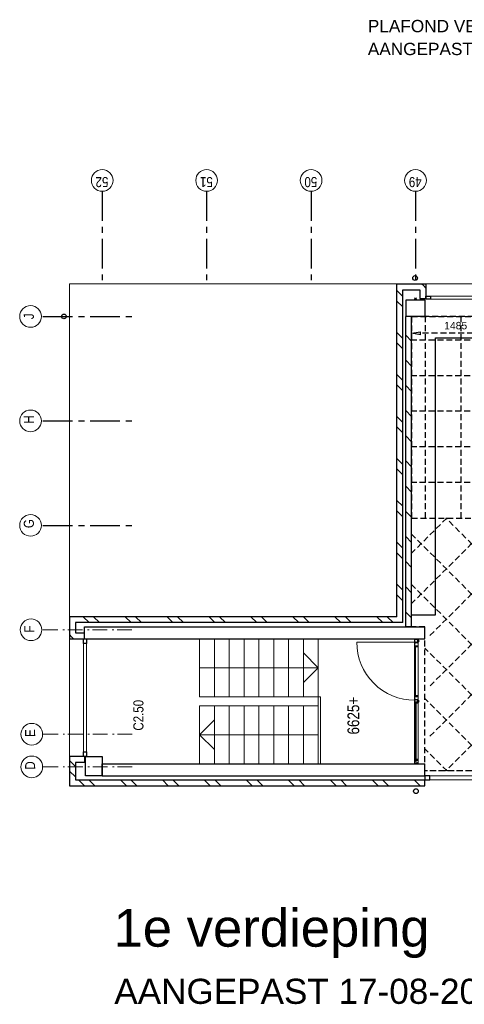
# Model space of a CAD drawing. Header units: millimetres. Extents: x -88840 to 85996, y -16279 to 104709.
# Tile 10 of 184: x -48840 to -41347, y -2766 to 13826. Entities that reach past the tile are written whole.
import ezdxf

# ---------------------------------------------------------------- set-up
doc = ezdxf.new("R2010")
doc.units = ezdxf.units.MM
doc.header["$LTSCALE"] = 400
doc.header["$PDMODE"] = 3
doc.header["$PDSIZE"] = 15
for name, pattern in [('CENTER', [2, 1.25, -0.25, 0.25, -0.25]), ('HIDDEN', [0.375, 0.25, -0.125]), ('STYLE_06', [1.041641, 0.625, -0.208282, 0.069427, -0.138931])]:
    doc.linetypes.add(name, pattern=pattern)
for name, color, linetype in [('-ve', 2, 'HIDDEN'), ('inlay', 6, 'Continuous'), ('plafond', 255, 'HIDDEN'), ('plat', 5, 'Continuous'), ('stramien', 1, 'CENTER')]:
    doc.layers.add(name, color=color, linetype=linetype)
for name, color, linetype, lineweight in [('Buitenkozijnen', 140, 'Continuous', 15), ('mat-baksteen', 5, 'Continuous', 25), ('mat-beton (ihwg)', 5, 'Continuous', 25), ('mat-glas-vert', 140, 'Continuous', 15), ('mat-kalkzandsteen', 5, 'Continuous', 25), ('MAT-kit', 140, 'Continuous', 5), ('mat-kunststof', 43, 'Continuous', 9), ('mat-staal', 5, 'Continuous', 25), ('None', 7, 'Continuous', 9), ('Ruimtenummers', 5, 'Continuous', 25), ('Tekst', 140, 'Continuous', 15)]:
    doc.layers.add(name, color=color, linetype=linetype, lineweight=lineweight)
doc.styles.add('Arial', font='arial.ttf', dxfattribs={"height": 176.388889})
doc.styles.add('Arial Narrow', font='ARIALN.TTF', dxfattribs={"height": 222.25})
doc.styles.get("Standard").update_dxf_attribs({"font": 'arial.ttf'})
doc.dimstyles.new('CAL-N1-050-25', dxfattribs={"dimscale": 50, "dimtxt": 2.5, "dimasz": 3, "dimexe": 1.5, "dimexo": 0, "dimgap": 0.3, "dimtad": 0, "dimdec": 4, "dimrnd": 1, "dimdsep": 46, "dimtxsty": 'Standard', "dimblk": 'CLOSED', "dimcen": 0, "dimdle": 1.25, "dimclrt": 249, "dimadec": 0, "dimazin": 0, "dimtfac": 0.9, "dimtdec": 4, "dimtix": 1, "dimtmove": 0, "dimatfit": 3, "dimldrblk": 'CLOSED', "dimfxl": 1, "dimtvp": 1, "dimtolj": 1, "dimtzin": 0, "dimarcsym": 0})

# ---------------------------------------------------------------- blocks, each defined once
blk = doc.blocks.new('plafond03')
at = {"layer": 'plafond'}
for p, q in [((5450, -5690), (5450, -2292)), ((6050, -5690), (6050, -2292)), ((24050, -2690), (5215, -2690)), ((24050, -3290), (5215, -3290)), ((24050, -3890), (5215, -3890)), ((24050, -4490), (5215, -4490)), ((24050, -5090), (5215, -5090)), ((6656, -5690), (5215, -7131)), ((5807, -5690), (5215, -6282)), ((9201, -5690), (5510, -9381)), ((8353, -5690), (5510, -8533)), ((7504, -5690), (5510, -7684)), ((10050, -5690), (5788, -9952)), ((10054, -9952), (5792, -5690)), ((9205, -9952), (5215, -5962)), ((8356, -9952), (5215, -6811)), ((7508, -9952), (5440, -7884)), ((6659, -9952), (5440, -8733)), ((5811, -9952), (5440, -9581))]:
    blk.add_line(p, q, dxfattribs=at)
for points in [[(7270, -9952), (5440, -9952), (5440, -7522), (5215, -7522), (5215, -2292), (31910, -2292), (31910, -9707), (31730, -9707), (31730, -9952), (5440, -9952)], [(27670, -5690), (31910, -5690), (31910, -2292), (5215, -2292), (5215, -5690), (22390, -5690)]]:
    blk.add_lwpolyline(points, dxfattribs=at)
blk = doc.blocks.new('*X15')
at = {"layer": 'None', "lineweight": 5}
blk.add_line((-9789, 34850), (-10769, 34850), dxfattribs=at)
blk = doc.blocks.new('*U16')
at = {"layer": 'mat-kunststof', "lineweight": 9}
blk.add_lwpolyline([(-10809, 34830), (-10799, 34830), (-10799, 34860), (-10809, 34860)], close=True, dxfattribs=at)
at = {"layer": 'None', "lineweight": 9}
blk.add_lwpolyline([(-10809, 34830), (-10799, 34860), (-10809, 34860), (-10799, 34830)], dxfattribs=at)
blk = doc.blocks.new('*U17')
at = {"layer": 'MAT-kit', "color": 9, "linetype": 'Continuous', "lineweight": 5}
for points in [[(-10809, 34873), (-10804, 34871), (-10799, 34873), (-10799, 34867), (-10799, 34860), (-10804, 34860), (-10809, 34860), (-10809, 34867), (-10809, 34873)], [(-10809, 34818), (-10804, 34820), (-10799, 34818), (-10799, 34824), (-10799, 34830), (-10804, 34830), (-10809, 34830), (-10809, 34824), (-10809, 34818)]]:
    blk.add_open_spline(points, degree=2, knots=[0, 0, 0, 0.229184, 0.229184, 0.5027, 0.5027, 0.726485, 0.726485, 1, 1, 1], dxfattribs=at)
at = {"layer": 'None', "color": 7}
blk.add_blockref('*U16', (0, 0), dxfattribs=at)
blk = doc.blocks.new('jan404.129')
at = {"layer": 'None', "lineweight": 15, "flags": 128}
for points in [[(-10, 14.85), (-10, -24.79), (10, -24.79), (10, 14.85)], [(8.5, 13.35), (8.5, -23.29), (-8.5, -23.29), (-8.5, 13.35)]]:
    blk.add_lwpolyline(points, close=True, dxfattribs=at)
blk = doc.blocks.new('*U19')
at = {"layer": 'None', "color": 7, "linetype": 'Continuous', "lineweight": 15}
for p, q in [((-10798.9, 34873.5), (-10798.9, 34816.5)), ((-10731, 34875), (-10797.4, 34875)), ((-10797.4, 34873.5), (-10797.4, 34816.5)), ((-10749.5, 34873.5), (-10797.4, 34873.5)), ((-10751, 34816.5), (-10751, 34872)), ((-10731, 34873.5), (-10749.5, 34873.5)), ((-10749.5, 34816.5), (-10749.5, 34872)), ((-10749.5, 34872), (-10731, 34872)), ((-10797.4, 34816.5), (-10751, 34816.5)), ((-10797.4, 34815), (-10751, 34815))]:
    blk.add_line(p, q, dxfattribs=at)
for centre, start, end in [((-10797.4, 34873.5), 90, 180), ((-10749.5, 34872), 90, 180), ((-10731, 34873.5), 0, 90), ((-10731, 34873.5), 270, 0), ((-10797.4, 34816.5), 180, 270), ((-10751, 34816.5), 270, 0)]:
    blk.add_arc(centre, 1.5, start, end, dxfattribs=at)
at = {"layer": 'None', "linetype": 'Continuous', "lineweight": 5}
blk.add_point((-10798.9, 34840), dxfattribs=at)
at = {"layer": 'mat-staal', "color": 7, "xscale": -1, "rotation": 180}
blk.add_blockref('jan404.129', (-10738.9, 34829.9), dxfattribs=at)
blk = doc.blocks.new('*U20')
at = {"layer": 'None', "color": 7, "linetype": 'Continuous', "lineweight": 15}
for p, q in [((-8759, 34867), (-8758, 34868)), ((-8759, 34866), (-8759, 34867)), ((-8759, 34866), (-8759, 34834)), ((-8758, 34868), (-8757, 34868)), ((-8749, 34868), (-8757, 34868)), ((-8749, 34866), (-8757, 34866)), ((-8757, 34866), (-8757, 34834)), ((-8749, 34874), (-8748, 34875)), ((-8749, 34873), (-8749, 34874)), ((-8749, 34873), (-8749, 34868)), ((-8748, 34867), (-8749, 34866)), ((-8748, 34875), (-8747, 34875)), ((-8747, 34868), (-8748, 34867)), ((-8748, 34867), (-8748, 34867)), ((-8739, 34875), (-8747, 34875)), ((-8747, 34873), (-8747, 34868)), ((-8739, 34873), (-8747, 34873)), ((-8710, 34875), (-8739, 34875)), ((-8710, 34873), (-8739, 34873)), ((-8710, 34875), (-8709, 34874)), ((-8710, 34875), (-8710, 34875)), ((-8710, 34834), (-8710, 34873)), ((-8709, 34874), (-8709, 34873)), ((-8709, 34834), (-8709, 34873)), ((-8772, 34817), (-8771, 34818)), ((-8772, 34816), (-8772, 34817)), ((-8772, 34816), (-8771, 34815)), ((-8772, 34816), (-8772, 34816)), ((-8771, 34818), (-8770, 34818)), ((-8771, 34815), (-8770, 34815)), ((-8751, 34818), (-8770, 34818)), ((-8770, 34816), (-8751, 34816)), ((-8770, 34815), (-8739, 34815)), ((-8759, 34834), (-8759, 34823)), ((-8759, 34823), (-8758, 34822)), ((-8759, 34823), (-8759, 34823)), ((-8758, 34822), (-8757, 34822)), ((-8757, 34834), (-8757, 34823)), ((-8757, 34823), (-8751, 34823)), ((-8757, 34822), (-8751, 34822)), ((-8750, 34823), (-8751, 34823)), ((-8751, 34822), (-8750, 34822)), ((-8750, 34818), (-8751, 34818)), ((-8750, 34817), (-8751, 34816)), ((-8751, 34816), (-8739, 34816)), ((-8749, 34823), (-8750, 34823)), ((-8750, 34822), (-8750, 34821)), ((-8750, 34822), (-8750, 34822)), ((-8750, 34821), (-8749, 34821)), ((-8750, 34819), (-8750, 34818)), ((-8749, 34819), (-8750, 34819)), ((-8750, 34818), (-8750, 34818)), ((-8749, 34817), (-8750, 34817)), ((-8748, 34822), (-8749, 34823)), ((-8749, 34821), (-8749, 34820)), ((-8749, 34820), (-8749, 34819)), ((-8749, 34820), (-8749, 34820)), ((-8749, 34819), (-8749, 34819)), ((-8748, 34818), (-8749, 34817)), ((-8748, 34822), (-8748, 34822)), ((-8748, 34821), (-8748, 34822)), ((-8747, 34820), (-8748, 34821)), ((-8747, 34820), (-8748, 34819)), ((-8748, 34819), (-8748, 34818)), ((-8748, 34818), (-8748, 34818)), ((-8739, 34816), (-8710, 34816)), ((-8739, 34815), (-8710, 34815)), ((-8710, 34816), (-8710, 34834)), ((-8709, 34816), (-8710, 34815)), ((-8710, 34815), (-8710, 34815)), ((-8709, 34816), (-8709, 34834)), ((-8709, 34816), (-8709, 34816))]:
    blk.add_line(p, q, dxfattribs=at)
blk = doc.blocks.new('*U21')
at = {"layer": 'None', "linetype": 'Continuous', "lineweight": 5}
blk.add_point((-8737, 34815), dxfattribs=at)
at = {"layer": 'None', "color": 7}
blk.add_blockref('*U20', (0, 0), dxfattribs=at)
blk = doc.blocks.new('*U22')
at = {"layer": 'None', "color": 7, "linetype": 'Continuous', "lineweight": 15}
for p, q in [((-8839, 34874), (-8838, 34875)), ((-8755, 34875), (-8839, 34875)), ((-8839, 34873), (-8839, 34874)), ((-8839, 34873), (-8839, 34873)), ((-8838, 34872), (-8839, 34873)), ((-8775, 34873), (-8839, 34873)), ((-8838, 34875), (-8837, 34875)), ((-8837, 34872), (-8838, 34872)), ((-8819, 34875), (-8837, 34875)), ((-8819, 34873), (-8837, 34873)), ((-8837, 34872), (-8819, 34872)), ((-8819, 34873), (-8818, 34873)), ((-8819, 34872), (-8819, 34854)), ((-8819, 34854), (-8819, 34816)), ((-8818, 34873), (-8817, 34872)), ((-8818, 34873), (-8818, 34873)), ((-8817, 34872), (-8817, 34854)), ((-8817, 34854), (-8817, 34816)), ((-8778, 34872), (-8777, 34872)), ((-8778, 34871), (-8778, 34872)), ((-8778, 34870), (-8778, 34871)), ((-8778, 34870), (-8778, 34869)), ((-8778, 34869), (-8778, 34868)), ((-8778, 34868), (-8777, 34868)), ((-8777, 34873), (-8776, 34873)), ((-8777, 34872), (-8777, 34873)), ((-8777, 34871), (-8776, 34871)), ((-8777, 34870), (-8777, 34871)), ((-8777, 34870), (-8777, 34870)), ((-8777, 34869), (-8777, 34870)), ((-8777, 34869), (-8777, 34869)), ((-8776, 34869), (-8777, 34869)), ((-8777, 34868), (-8777, 34867)), ((-8777, 34867), (-8776, 34867)), ((-8776, 34873), (-8775, 34873)), ((-8776, 34872), (-8775, 34872)), ((-8776, 34871), (-8776, 34872)), ((-8776, 34868), (-8776, 34869)), ((-8775, 34868), (-8776, 34868)), ((-8776, 34867), (-8775, 34866)), ((-8775, 34873), (-8755, 34873)), ((-8775, 34872), (-8775, 34872)), ((-8775, 34872), (-8755, 34872)), ((-8775, 34868), (-8775, 34868)), ((-8768, 34868), (-8775, 34868)), ((-8768, 34866), (-8775, 34866)), ((-8768, 34868), (-8767, 34867)), ((-8768, 34868), (-8768, 34868)), ((-8768, 34854), (-8768, 34866)), ((-8768, 34823), (-8768, 34854)), ((-8767, 34867), (-8767, 34866)), ((-8767, 34854), (-8767, 34866)), ((-8767, 34823), (-8767, 34854)), ((-8755, 34875), (-8755, 34875)), ((-8754, 34874), (-8755, 34875)), ((-8754, 34873), (-8755, 34872)), ((-8755, 34872), (-8755, 34872)), ((-8754, 34873), (-8754, 34874)), ((-8754, 34873), (-8754, 34873)), ((-8837, 34815), (-8778, 34815)), ((-8819, 34816), (-8818, 34815)), ((-8819, 34816), (-8819, 34816)), ((-8818, 34815), (-8817, 34815)), ((-8817, 34816), (-8778, 34816)), ((-8778, 34823), (-8777, 34823)), ((-8778, 34823), (-8778, 34823)), ((-8778, 34822), (-8778, 34823)), ((-8778, 34816), (-8778, 34822)), ((-8777, 34816), (-8778, 34815)), ((-8778, 34815), (-8778, 34815)), ((-8777, 34823), (-8768, 34823)), ((-8777, 34822), (-8768, 34822)), ((-8777, 34816), (-8777, 34822)), ((-8777, 34816), (-8777, 34816)), ((-8767, 34823), (-8768, 34822)), ((-8768, 34822), (-8768, 34822)), ((-8767, 34823), (-8767, 34823))]:
    blk.add_line(p, q, dxfattribs=at)
at = {"layer": 'mat-staal', "color": 7, "xscale": -1, "rotation": 180}
blk.add_blockref('jan404.129', (-8829, 34830), dxfattribs=at)
blk = doc.blocks.new('*U23')
at = {"layer": 'None'}
blk.add_blockref('*U22', (0, 0), dxfattribs=at)
blk = doc.blocks.new('*U24')
at = {"layer": 'mat-kunststof', "lineweight": 9}
blk.add_lwpolyline([(-8699, 34830), (-8709, 34830), (-8709, 34860), (-8699, 34860)], close=True, dxfattribs=at)
at = {"layer": 'None', "lineweight": 9}
blk.add_lwpolyline([(-8699, 34830), (-8709, 34860), (-8699, 34860), (-8709, 34830)], dxfattribs=at)
blk = doc.blocks.new('*U25')
at = {"layer": 'MAT-kit', "color": 9, "linetype": 'Continuous', "lineweight": 5}
for points in [[(-8699, 34873), (-8704, 34871), (-8709, 34873), (-8709, 34867), (-8709, 34860), (-8704, 34860), (-8699, 34860), (-8699, 34867), (-8699, 34873)], [(-8699, 34818), (-8704, 34820), (-8709, 34818), (-8709, 34824), (-8709, 34830), (-8704, 34830), (-8699, 34830), (-8699, 34824), (-8699, 34818)]]:
    blk.add_open_spline(points, degree=2, knots=[0, 0, 0, 0.229184, 0.229184, 0.5027, 0.5027, 0.726485, 0.726485, 1, 1, 1], dxfattribs=at)
at = {"layer": 'None', "color": 7}
blk.add_blockref('*U24', (0, 0), dxfattribs=at)
blk = doc.blocks.new('*U26')
at = {"layer": 'None', "color": 7, "linetype": 'Continuous', "lineweight": 15}
for p, q in [((-9784, 34874), (-9783, 34875)), ((-9784, 34873), (-9784, 34874)), ((-9784, 34873), (-9783, 34872)), ((-9784, 34873), (-9784, 34873)), ((-9784, 34873), (-9754, 34873)), ((-9783, 34875), (-9782, 34875)), ((-9783, 34872), (-9782, 34872)), ((-9782, 34875), (-9754, 34875)), ((-9782, 34873), (-9764, 34873)), ((-9764, 34872), (-9782, 34872)), ((-9763, 34873), (-9764, 34873)), ((-9764, 34834), (-9764, 34872)), ((-9763, 34873), (-9763, 34873)), ((-9762, 34872), (-9763, 34873)), ((-9762, 34834), (-9762, 34872)), ((-9754, 34875), (-9740, 34875)), ((-9754, 34873), (-9740, 34873)), ((-9739, 34875), (-9740, 34875)), ((-9740, 34873), (-9740, 34868)), ((-9740, 34868), (-9740, 34867)), ((-9740, 34867), (-9739, 34867)), ((-9739, 34874), (-9739, 34875)), ((-9738, 34873), (-9739, 34874)), ((-9739, 34867), (-9738, 34866)), ((-9738, 34873), (-9738, 34868)), ((-9738, 34868), (-9730, 34868)), ((-9738, 34866), (-9730, 34866)), ((-9735, 34875), (-9734, 34875)), ((-9735, 34874), (-9735, 34875)), ((-9735, 34873), (-9735, 34874)), ((-9735, 34873), (-9735, 34872)), ((-9735, 34873), (-9735, 34873)), ((-9735, 34872), (-9734, 34872)), ((-9734, 34875), (-9659, 34875)), ((-9714, 34873), (-9734, 34873)), ((-9714, 34872), (-9734, 34872)), ((-9729, 34868), (-9730, 34868)), ((-9730, 34866), (-9730, 34834)), ((-9729, 34867), (-9729, 34868)), ((-9728, 34866), (-9729, 34867)), ((-9728, 34866), (-9728, 34834)), ((-9722, 34868), (-9722, 34867)), ((-9721, 34868), (-9722, 34868)), ((-9722, 34867), (-9722, 34866)), ((-9722, 34854), (-9722, 34866)), ((-9722, 34823), (-9722, 34854)), ((-9721, 34868), (-9714, 34868)), ((-9721, 34866), (-9714, 34866)), ((-9721, 34854), (-9721, 34866)), ((-9721, 34823), (-9721, 34854)), ((-9714, 34873), (-9714, 34873)), ((-9713, 34873), (-9714, 34873)), ((-9714, 34873), (-9659, 34873)), ((-9714, 34872), (-9714, 34872)), ((-9713, 34872), (-9714, 34872)), ((-9714, 34868), (-9713, 34868)), ((-9714, 34868), (-9714, 34868)), ((-9714, 34867), (-9714, 34866)), ((-9713, 34867), (-9714, 34867)), ((-9712, 34872), (-9713, 34873)), ((-9713, 34871), (-9713, 34872)), ((-9713, 34871), (-9713, 34871)), ((-9713, 34870), (-9713, 34871)), ((-9712, 34870), (-9713, 34870)), ((-9713, 34869), (-9712, 34870)), ((-9713, 34869), (-9713, 34869)), ((-9713, 34869), (-9713, 34869)), ((-9713, 34868), (-9713, 34869)), ((-9712, 34868), (-9713, 34867)), ((-9711, 34872), (-9712, 34872)), ((-9711, 34868), (-9712, 34868)), ((-9711, 34871), (-9711, 34872)), ((-9711, 34870), (-9711, 34871)), ((-9711, 34870), (-9711, 34869)), ((-9711, 34869), (-9711, 34868)), ((-9680, 34873), (-9680, 34872)), ((-9680, 34873), (-9680, 34873)), ((-9679, 34873), (-9680, 34873)), ((-9680, 34872), (-9680, 34854)), ((-9680, 34854), (-9680, 34816)), ((-9679, 34875), (-9660, 34875)), ((-9679, 34873), (-9660, 34873)), ((-9660, 34872), (-9679, 34872)), ((-9679, 34872), (-9679, 34854)), ((-9679, 34854), (-9679, 34816)), ((-9660, 34875), (-9660, 34875)), ((-9659, 34874), (-9660, 34875)), ((-9660, 34872), (-9659, 34873)), ((-9660, 34872), (-9660, 34872)), ((-9659, 34873), (-9659, 34874)), ((-9659, 34873), (-9659, 34873)), ((-9764, 34816), (-9764, 34834)), ((-9764, 34816), (-9763, 34815)), ((-9764, 34816), (-9764, 34816)), ((-9763, 34815), (-9762, 34815)), ((-9754, 34815), (-9763, 34815)), ((-9762, 34816), (-9762, 34834)), ((-9754, 34816), (-9762, 34816)), ((-9736, 34816), (-9754, 34816)), ((-9717, 34815), (-9754, 34815)), ((-9740, 34821), (-9739, 34822)), ((-9740, 34820), (-9740, 34821)), ((-9740, 34820), (-9740, 34819)), ((-9740, 34819), (-9739, 34818)), ((-9739, 34822), (-9738, 34823)), ((-9739, 34822), (-9739, 34822)), ((-9739, 34818), (-9738, 34817)), ((-9739, 34818), (-9739, 34818)), ((-9738, 34823), (-9737, 34823)), ((-9737, 34822), (-9738, 34821)), ((-9738, 34821), (-9738, 34820)), ((-9738, 34821), (-9738, 34821)), ((-9738, 34820), (-9738, 34819)), ((-9738, 34820), (-9738, 34820)), ((-9738, 34819), (-9737, 34818)), ((-9738, 34819), (-9738, 34819)), ((-9738, 34819), (-9738, 34819)), ((-9738, 34817), (-9737, 34817)), ((-9737, 34823), (-9736, 34823)), ((-9737, 34822), (-9737, 34822)), ((-9736, 34822), (-9737, 34822)), ((-9737, 34818), (-9736, 34818)), ((-9737, 34818), (-9737, 34818)), ((-9737, 34817), (-9736, 34816)), ((-9730, 34823), (-9736, 34823)), ((-9730, 34822), (-9736, 34822)), ((-9736, 34818), (-9717, 34818)), ((-9717, 34816), (-9736, 34816)), ((-9730, 34834), (-9730, 34823)), ((-9729, 34822), (-9730, 34822)), ((-9729, 34823), (-9729, 34822)), ((-9728, 34823), (-9729, 34823)), ((-9728, 34834), (-9728, 34823)), ((-9722, 34823), (-9722, 34822)), ((-9722, 34823), (-9722, 34823)), ((-9722, 34822), (-9721, 34822)), ((-9712, 34823), (-9721, 34823)), ((-9712, 34822), (-9721, 34822)), ((-9716, 34818), (-9717, 34818)), ((-9716, 34815), (-9717, 34815)), ((-9716, 34817), (-9716, 34818)), ((-9715, 34816), (-9716, 34817)), ((-9716, 34816), (-9716, 34815)), ((-9715, 34816), (-9716, 34816)), ((-9712, 34823), (-9712, 34823)), ((-9711, 34823), (-9712, 34823)), ((-9712, 34816), (-9712, 34822)), ((-9712, 34816), (-9712, 34815)), ((-9712, 34816), (-9712, 34816)), ((-9712, 34815), (-9711, 34815)), ((-9711, 34822), (-9711, 34823)), ((-9711, 34816), (-9711, 34822)), ((-9660, 34816), (-9711, 34816)), ((-9660, 34815), (-9711, 34815)), ((-9679, 34816), (-9680, 34815)), ((-9680, 34815), (-9680, 34815)), ((-9679, 34816), (-9679, 34816))]:
    blk.add_line(p, q, dxfattribs=at)
at = {"layer": 'None', "linetype": 'Continuous', "lineweight": 5}
blk.add_point((-9756, 34815), dxfattribs=at)
at = {"layer": 'mat-staal', "color": 7, "rotation": 180}
for p in [(-9774, 34830), (-9669, 34830)]:
    blk.add_blockref('jan404.129', p, dxfattribs=at)
blk = doc.blocks.new('*U27')
at = {"layer": 'mat-glas-vert', "color": 140, "lineweight": 15}
for points in [[(-9789, 34848), (-10769, 34848), (-10769, 34856), (-9789, 34856)], [(-9772, 34858), (-10739, 34858), (-10739, 34868), (-9772, 34868)], [(-8829, 34858), (-9671, 34858), (-9671, 34868), (-8829, 34868)]]:
    blk.add_lwpolyline(points, close=True, dxfattribs=at)
at = {"layer": 'None', "color": 43, "linetype": 'Continuous', "lineweight": 9}
blk.add_line((-8759, 34873), (-8759, 35850), dxfattribs=at)
at = {"layer": 'None', "lineweight": 9}
blk.add_lwpolyline([(-10799, 34815), (-10799, 34875), (-8709, 34875), (-8709, 34815)], close=True, dxfattribs=at)
at = {"layer": 'None', "color": 43, "linetype": 'Continuous', "lineweight": 9}
blk.add_arc((-8759, 34874), 976, 89.9877, 180.0459, dxfattribs=at)
at = {"layer": 'mat-glas-vert', "color": 140}
blk.add_blockref('*X15', (0, 0), dxfattribs=at)
at = {"layer": 'mat-staal', "color": 7}
for name in ['*U17', '*U25']:
    blk.add_blockref(name, (0, 0), dxfattribs=at)
at = {"layer": 'None', "color": 7}
for name in ['*U19', '*U26', '*U23', '*U21']:
    blk.add_blockref(name, (0, 0), dxfattribs=at)
blk = doc.blocks.new('Kolom 280x320')
at = {"layer": 'mat-beton (ihwg)', "lineweight": 25}
blk.add_lwpolyline([(-300, 160), (-20, 160), (-20, -160), (-300, -160)], close=True, dxfattribs=at)
at = {"layer": 'None', "color": 92, "linetype": 'Continuous', "lineweight": 5}
blk.add_point((0, 0), dxfattribs=at)
blk = doc.blocks.new('*X34')
at = {"layer": 'None', "lineweight": 9}
for p, q in [((-11029, 40590), (-10929, 40690)), ((-10852, 40590), (-10752, 40690))]:
    blk.add_line(p, q, dxfattribs=at)
blk = doc.blocks.new('*X35')
at = {"layer": 'None', "lineweight": 9}
for p, q in [((-11179, 40440), (-11079, 40540)), ((-11179, 40263), (-11079, 40363)), ((-11179, 39733), (-11079, 39833)), ((-11179, 39556), (-11079, 39656)), ((-11179, 39026), (-11079, 39126)), ((-11179, 38849), (-11079, 38949)), ((-11179, 38319), (-11079, 38419)), ((-11179, 38142), (-11079, 38242)), ((-11179, 37611), (-11079, 37711)), ((-11179, 37435), (-11079, 37535)), ((-11179, 36904), (-11079, 37004)), ((-11179, 36728), (-11079, 36828)), ((-11179, 36197), (-11079, 36297)), ((-11179, 36021), (-11079, 36121)), ((-11179, 35490), (-11079, 35590)), ((-11179, 35314), (-11079, 35414)), ((-11179, 34783), (-11079, 34883)), ((-11086, 34700), (-11079, 34707))]:
    blk.add_line(p, q, dxfattribs=at)
blk = doc.blocks.new('*X36')
at = {"layer": 'None', "lineweight": 9}
blk.add_line((-8665, 40656), (-8631, 40690), dxfattribs=at)
blk = doc.blocks.new('*X37')
at = {"layer": 'None', "lineweight": 9}
blk.add_line((-8699, 40622), (-8665, 40656), dxfattribs=at)
blk = doc.blocks.new('*X38')
at = {"layer": 'None', "lineweight": 9}
blk.add_line((-2755, 34721), (-2719, 34758), dxfattribs=at)
blk = doc.blocks.new('*U42')
at = {"layer": 'Buitenkozijnen', "lineweight": 15}
for p, q in [((0, 25), (1985, 25)), ((0, -25), (0, 25)), ((1985, -25), (1985, 25)), ((0, -25), (1985, -25))]:
    blk.add_line(p, q, dxfattribs=at)
blk = doc.blocks.new('Gevelpui best 1985')
at = {"layer": 'Buitenkozijnen', "color": 43, "lineweight": 9}
blk.add_line((0, 260), (1985, 260), dxfattribs=at)
at = {"layer": 'Buitenkozijnen', "color": 92, "lineweight": 25}
for points in [[(0, -25), (0, 25), (80, 25), (80, -25)], [(1905, -25), (1905, 25), (1985, 25), (1985, -25)]]:
    blk.add_lwpolyline(points, close=True, dxfattribs=at)
at = {"layer": 'Buitenkozijnen'}
blk.add_blockref('*U42', (0, 0), dxfattribs=at)
blk = doc.blocks.new('*X44')
at = {"layer": 'None', "lineweight": 9}
blk.add_line((-2792, 34685), (-2755, 34721), dxfattribs=at)
blk = doc.blocks.new('*U45')
at = {"layer": 'Buitenkozijnen', "lineweight": 15}
for p, q in [((-10, 0), (-10, -1960)), ((-10, 0), (40, 0)), ((40, 0), (40, -1960)), ((-10, -1960), (40, -1960))]:
    blk.add_line(p, q, dxfattribs=at)
blk = doc.blocks.new('Gevelpui best 1960')
at = {"layer": 'Buitenkozijnen', "color": 43, "lineweight": 9}
blk.add_line((250, 0), (250, -1960), dxfattribs=at)
at = {"layer": 'Buitenkozijnen', "color": 92, "lineweight": 25}
for points in [[(-10, 0), (40, 0), (40, -80), (-10, -80)], [(-10, -1880), (40, -1880), (40, -1960), (-10, -1960)]]:
    blk.add_lwpolyline(points, close=True, dxfattribs=at)
at = {"layer": 'Buitenkozijnen'}
blk.add_blockref('*U45', (0, 0), dxfattribs=at)
blk = doc.blocks.new('*U47')
at = {"layer": 'Buitenkozijnen', "lineweight": 15}
for p, q in [((-11079, 34700), (-11009, 34700)), ((-11079, 32870), (-11079, 34700)), ((-11009, 32870), (-11009, 34700)), ((-11079, 32870), (-11009, 32870))]:
    blk.add_line(p, q, dxfattribs=at)
blk = doc.blocks.new('*U48')
at = {"layer": 'Buitenkozijnen', "color": 92, "lineweight": 25}
for points in [[(-11009, 34700), (-11079, 34700), (-11079, 34617), (-11009, 34617)], [(-11009, 32953), (-11079, 32953), (-11079, 32870), (-11009, 32870)]]:
    blk.add_lwpolyline(points, close=True, dxfattribs=at)
at = {"layer": 'Buitenkozijnen'}
blk.add_blockref('*U47', (0, 0), dxfattribs=at)
blk = doc.blocks.new('*X63')
at = {"layer": 'None', "lineweight": 9}
for p, q in [((-8429, 40361), (-8329, 40461)), ((-8429, 40185), (-8329, 40285)), ((-8429, 39654), (-8329, 39754)), ((-8429, 39478), (-8329, 39578)), ((-8429, 38947), (-8329, 39047)), ((-8429, 38771), (-8329, 38871)), ((-8429, 38240), (-8329, 38340)), ((-8429, 38064), (-8329, 38164)), ((-8429, 37533), (-8329, 37633)), ((-8429, 37357), (-8329, 37457)), ((-8429, 36826), (-8329, 36926)), ((-8429, 36650), (-8329, 36750)), ((-8429, 36119), (-8329, 36219)), ((-8429, 35942), (-8329, 36042)), ((-8429, 35412), (-8329, 35512)), ((-8429, 35235), (-8329, 35335))]:
    blk.add_line(p, q, dxfattribs=at)
blk = doc.blocks.new('*X64')
at = {"layer": 'None', "lineweight": 9}
for p, q in [((-8350, 34925), (-8250, 35025)), ((-7926, 34925), (-7826, 35025)), ((-7501, 34925), (-7401, 35025)), ((-7077, 34925), (-6977, 35025)), ((-6653, 34925), (-6553, 35025)), ((-6229, 34925), (-6129, 35025)), ((-5804, 34925), (-5704, 35025)), ((-5380, 34925), (-5280, 35025)), ((-4956, 34925), (-4856, 35025)), ((-4532, 34925), (-4432, 35025)), ((-4107, 34925), (-4007, 35025)), ((-3683, 34925), (-3583, 35025))]:
    blk.add_line(p, q, dxfattribs=at)
blk = doc.blocks.new('*X65')
at = {"layer": 'None', "lineweight": 9}
for p, q in [((-8059, 35075), (-7959, 35175)), ((-7882, 35075), (-7782, 35175)), ((-7351, 35075), (-7251, 35175)), ((-7175, 35075), (-7075, 35175)), ((-6644, 35075), (-6544, 35175)), ((-6468, 35075), (-6368, 35175)), ((-5937, 35075), (-5837, 35175)), ((-5761, 35075), (-5661, 35175)), ((-5230, 35075), (-5130, 35175)), ((-5054, 35075), (-4954, 35175)), ((-4523, 35075), (-4423, 35175)), ((-4347, 35075), (-4247, 35175)), ((-3816, 35075), (-3716, 35175)), ((-3639, 35075), (-3539, 35175)), ((-3109, 35075), (-3009, 35175)), ((-2932, 35075), (-2832, 35175))]:
    blk.add_line(p, q, dxfattribs=at)
blk = doc.blocks.new('HWA')
at = {"layer": 'None', "color": 92, "linetype": 'Continuous', "lineweight": 25}
blk.add_circle((0, -74), 40, dxfattribs=at)
blk = doc.blocks.new('_CLOSED')
at = {"color": 0, "linetype": 'ByBlock'}
for p, q in [((-1, 0.17), (0, 0)), ((-1, 0.17), (-1, -0.17)), ((0, 0), (-1, -0.17))]:
    blk.add_line(p, q, dxfattribs=at)
blk = doc.blocks.new('*D1528')
at = {"layer": '-ve', "color": 0, "lineweight": -2, "transparency": 16777216}
for p, q in [((-82235, 38542), (-82235, 38617)), ((-80900, 38542), (-82085, 38542)), ((-80750, 38542), (-80750, 38617))]:
    blk.add_line(p, q, dxfattribs=at)
at = {"layer": 'Defpoints', "color": 0, "transparency": 16777216}
for p in [(-82235, 38542), (-82235, 38542), (-80750, 38542)]:
    blk.add_point(p, dxfattribs=at)
at = {"layer": '-ve', "color": 0, "lineweight": -2, "transparency": 16777216, "xscale": 150, "yscale": 150, "zscale": 150, "rotation": 180}
blk.add_blockref('_CLOSED', (-82235, 38542), dxfattribs=at)
at = {"layer": '-ve', "color": 0, "lineweight": -2, "transparency": 16777216, "xscale": 150, "yscale": 150, "zscale": 150}
blk.add_blockref('_CLOSED', (-80750, 38542), dxfattribs=at)
at = {"layer": '-ve', "color": 249, "transparency": 16777216, "insert": (-81492, 38670), "char_height": 125, "attachment_point": 5}
blk.add_mtext('\\A1;1485', dxfattribs=at)
blk = doc.blocks.new('BD C209')
at = {"layer": 'inlay'}
for p, q in [((5615, -2652.24122), (6700, -2652.24122)), ((5615, -7322.28186), (5615, -2652.24122)), ((5215, -7322.28186), (5615, -7322.28186))]:
    blk.add_line(p, q, dxfattribs=at)
at = {"layer": 'mat-baksteen', "lineweight": 25}
for p, q in [((4965, -1742.28186), (5455, -1742.28186)), ((4965, -7352.24122), (4965, -1742.28186)), ((5455, -1742.28186), (5455, -1992.28186)), ((5065, -1842.28186), (5355, -1842.28186)), ((5065, -7452.24122), (5065, -1842.28186)), ((5355, -1842.28186), (5355, -1992.28186)), ((5355, -1992.28186), (5455, -1992.28186)), ((-550, -7352.24122), (-550, -7722.28186)), ((4965, -7352.24122), (-550, -7352.24122)), ((-450, -7452.24122), (-450, -7622.28186)), ((5065, -7452.24122), (-450, -7452.24122)), ((-450, -7622.28186), (-300, -7622.28186)), ((-300, -7722.28186), (-300, -7622.28186)), ((-550, -7722.28186), (-300, -7722.28186)), ((-300, -9707.28186), (-550, -9707.28186)), ((-550, -9707.28186), (-550, -10202.28186)), ((-300, -9707.28186), (-300, -9807.28186)), ((-300, -9807.28186), (-450, -9807.28186)), ((-450, -9807.28186), (-450, -10102.28186)), ((-450, -10102.28186), (5440, -10102.28186)), ((5440, -10202.28186), (5440, -10102.28186)), ((-550, -10202.28186), (5440, -10202.28186))]:
    blk.add_line(p, q, dxfattribs=at)
at = {"layer": 'mat-beton (ihwg)', "lineweight": 25}
for p, q in [((-300, -7522.28186), (5440, -7522.28186)), ((-300, -7722.28186), (-300, -7522.28186)), ((5440, -7722.28186), (5440, -7522.28186)), ((-300, -7722.28186), (5440, -7722.28186)), ((0, -9832.24122), (5440, -9832.24122)), ((0, -10032.24122), (0, -9832.24122)), ((5440, -10032.24122), (5440, -9832.24122)), ((0, -10032.24122), (5440, -10032.24122))]:
    blk.add_line(p, q, dxfattribs=at)
blk.add_lwpolyline([(0, -10032.24122), (-280, -10032.24122), (-280, -9707.28186), (0, -9707.28186)], close=True, dxfattribs=at)
at = {"layer": 'mat-kalkzandsteen', "lineweight": 25}
for p, q in [((5115, -7522.28186), (5115, -2292.28186)), ((5215, -7522.28186), (5215, -2292.28186)), ((5215, -7522.28186), (5115, -7522.28186))]:
    blk.add_line(p, q, dxfattribs=at)
at = {"layer": 'None', "color": 7, "linetype": 'STYLE_06', "lineweight": 9}
for p, q in [((-998.02346, -7572.28186), (501.97654, -7572.28186)), ((-993.54809, -9332.31719), (506.45191, -9332.31719)), ((-993.54809, -9882.31719), (506.45191, -9882.31719))]:
    blk.add_line(p, q, dxfattribs=at)
at = {"layer": 'None', "color": 43, "linetype": 'Continuous', "lineweight": 9}
for q in [(3391.1315, -7962.28186), (1641.1315, -8212.28186), (3391.1315, -8462.28186)]:
    blk.add_line((3641.1315, -8212.28186), q, dxfattribs=at)
at = {"layer": 'None', "color": 8, "linetype": 'Continuous', "lineweight": 5}
for p, q in [((1641.1315, -9342.24122), (1891.1315, -9092.24122)), ((3641.1315, -9342.24122), (1641.1315, -9342.24122)), ((1641.1315, -9342.24122), (1891.1315, -9592.24122))]:
    blk.add_line(p, q, dxfattribs=at)
at = {"layer": 'None', "color": 43, "linetype": 'Continuous', "lineweight": 9}
blk.add_lwpolyline([(-550, -7352.24122), (-550, -1742.28186), (4965, -1742.28186)], dxfattribs=at)
for points in [[(1641.1315, -8702.28186), (1641.1315, -7722.28186), (1891.1315, -7722.28186), (1891.1315, -8702.28186)], [(1891.1315, -8702.28186), (1891.1315, -7722.28186), (2141.1315, -7722.28186), (2141.1315, -8702.28186)], [(2141.1315, -8702.28186), (2141.1315, -7722.28186), (2391.1315, -7722.28186), (2391.1315, -8702.28186)], [(2391.1315, -8702.28186), (2391.1315, -7722.28186), (2641.1315, -7722.28186), (2641.1315, -8702.28186)], [(2641.1315, -8702.28186), (2641.1315, -7722.28186), (2891.1315, -7722.28186), (2891.1315, -8702.28186)], [(2891.1315, -8702.28186), (2891.1315, -7722.28186), (3141.1315, -7722.28186), (3141.1315, -8702.28186)], [(3141.1315, -8702.28186), (3141.1315, -7722.28186), (3391.1315, -7722.28186), (3391.1315, -8702.28186)], [(3391.1315, -8702.28186), (3391.1315, -7722.28186), (3641.1315, -7722.28186), (3641.1315, -8702.28186)]]:
    blk.add_lwpolyline(points, close=True, dxfattribs=at)
at = {"layer": 'None', "color": 140, "linetype": 'Continuous', "lineweight": 15}
blk.add_lwpolyline([(3641.1315, -9832.24122), (3641.1315, -8702.28186), (3681.1315, -8702.28186), (3681.1315, -9832.24122)], close=True, dxfattribs=at)
at = {"layer": 'None', "color": 8, "linetype": 'Continuous', "lineweight": 5}
for points in [[(1641.1315, -9832.24122), (1641.1315, -8852.24122), (1891.1315, -8852.24122), (1891.1315, -9832.24122)], [(1891.1315, -9832.24122), (1891.1315, -8852.24122), (2141.1315, -8852.24122), (2141.1315, -9832.24122)], [(2141.1315, -9832.24122), (2141.1315, -8852.24122), (2391.1315, -8852.24122), (2391.1315, -9832.24122)], [(2391.1315, -9832.24122), (2391.1315, -8852.24122), (2641.1315, -8852.24122), (2641.1315, -9832.24122)], [(2641.1315, -9832.24122), (2641.1315, -8852.24122), (2891.1315, -8852.24122), (2891.1315, -9832.24122)], [(2891.1315, -9832.24122), (2891.1315, -8852.24122), (3141.1315, -8852.24122), (3141.1315, -9832.24122)], [(3141.1315, -9832.24122), (3141.1315, -8852.24122), (3391.1315, -8852.24122), (3391.1315, -9832.24122)], [(3391.1315, -9832.24122), (3391.1315, -8852.24122), (3641.1315, -8852.24122), (3641.1315, -9832.24122)]]:
    blk.add_lwpolyline(points, close=True, dxfattribs=at)
at = {"layer": 'None', "color": 43, "linetype": 'Continuous', "lineweight": 9}
for centre in [(0, 0), (1760, 0), (3520, 0), (5280, 0), (-1207.74831, -2292.37175), (-1207.74831, -4052.37175), (-1207.74831, -5812.37175), (-1199.59054, -7572.28186), (-1186.16442, -9332.31719), (-1186.16442, -9882.31719)]:
    blk.add_circle(centre, 182.60642, dxfattribs=at)
at = {"layer": 'stramien'}
for p, q in [((0, -182.60642), (0, -1682.60642)), ((1760, -182.60642), (1760, -1682.60642)), ((3520, -182.60642), (3520, -1682.60642)), ((5280, -182.60642), (5280, -1682.60642)), ((-1000.74271, -2292.37175), (499.25729, -2292.37175)), ((-1000.74271, -4052.37175), (499.25729, -4052.37175)), ((-1000.74271, -5812.37175), (499.25729, -5812.37175))]:
    blk.add_line(p, q, dxfattribs=at)
at = {"layer": 'Buitenkozijnen', "color": 7, "rotation": 90}
for name, p in [('Gevelpui best 1960', (5455, -1992.28186)), ('Gevelpui best 1985', (-290.22833, -9707.28186))]:
    blk.add_blockref(name, p, dxfattribs=at)
at = {"layer": 'mat-baksteen', "rotation": 90}
for name in ['*X38', '*X44', '*X65', '*X63', '*X36', '*X37', '*X34', '*X35']:
    blk.add_blockref(name, (40140, 976.65878), dxfattribs=at)
at = {"layer": 'mat-beton (ihwg)', "color": 7, "rotation": 90}
blk.add_blockref('Kolom 280x320', (5280, -1992.28186), dxfattribs=at)
at = {"layer": 'mat-kalkzandsteen', "rotation": 90}
blk.add_blockref('*X64', (40140, 976.65878), dxfattribs=at)
at = {"layer": 'None', "color": 7}
for name, p, rotation in [('HWA', (5280, -1718.34122), 184.8870327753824), ('HWA', (-570, -2292.28186), 270), ('*U27', (40140, 976.65878), 90), ('*U48', (40140, 976.65878), 90), ('HWA', (5280, -10218.34122), 5.559059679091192)]:
    blk.add_blockref(name, p, dxfattribs=dict(at, rotation=rotation))
at = {"layer": 'None', "color": 8, "attachment_point": 1, "style": 'Arial Narrow'}
for s, insert, char_height, rotation in [('52', (104.00231, -112.75759), 169.333333, 180), ('51', (1864.00231, -112.75759), 169.333333, 180), ('50', (3624.00231, -112.75759), 169.333333, 180), ('49', (5384.00231, -112.75759), 169.333333, 180), ('F', (-1312.34813, -7618.85809), 169.33333, 90), ('E', (-1298.7446, -9379.32062), 169.33333, 90.217245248), ('D', (-1298.7446, -9929.32062), 169.33333, 90.217245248)]:
    blk.add_mtext(s, dxfattribs=dict(at, insert=insert, char_height=char_height, rotation=rotation))
at = {"layer": 'None', "color": 8, "char_height": 169.33333, "width": 190.2106013, "attachment_point": 1, "rotation": 90.217245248, "style": 'Arial Narrow'}
for s, insert in [('J', (-1320.32848, -2339.37518)), ('H', (-1320.32848, -4099.37518)), ('G', (-1320.32848, -5859.37518))]:
    blk.add_mtext(s, dxfattribs=dict(at, insert=insert))
at = {"layer": 'Ruimtenummers', "insert": (525.43355, -9271.37266), "char_height": 169.333333, "attachment_point": 1, "rotation": 90, "style": 'Arial Narrow'}
blk.add_mtext('C2.50', dxfattribs=at)
at = {"layer": 'Tekst', "color": 92, "insert": (4133.76286, -9337.06345), "char_height": 197.555556, "attachment_point": 1, "rotation": 90, "style": 'Arial Narrow'}
blk.add_mtext('6625+', dxfattribs=at)
at = {"layer": '-ve'}
dim = blk.add_aligned_dim(p1=(6700, -2575.34889), p2=(5215, -2575.34889), distance=0, dimstyle='CAL-N1-050-25', dxfattribs=at)
dim.commit()
dim.dimension.update_dxf_attribs({"geometry": '*D1528', "text_midpoint": (5957.5, -2447.70565), "insert": (87449.7156, -41117.3286)})

msp = doc.modelspace()

# ---------------------------------------------------------------- linework, layer by layer
at = {"layer": 'None', "color": 43, "linetype": 'Continuous', "lineweight": 9}
msp.add_circle((-47449.7156, 11117.3286), 182.60642, dxfattribs=at)

# ---------------------------------------------------------------- block references
at = {"layer": '-ve'}
for name in ['BD C209', 'plafond03']:
    msp.add_blockref(name, (-47449.7156, 11117.3286), dxfattribs=at)

# ---------------------------------------------------------------- texts
at = {"layer": 'None', "color": 8, "insert": (-47345.71328, 11004.57101), "char_height": 169.333333, "attachment_point": 1, "rotation": 180, "style": 'Arial Narrow'}
msp.add_mtext('52', dxfattribs=at)
at = {"layer": 'plat', "attachment_point": 1, "style": 'Arial'}
for s, insert, char_height in [('PLAFOND VERDELING:', (-42972.9745, 13822.40024), 207.4333333), ('AANGEPAST 09-07-2025 ', (-42972.9745, 13436.72347), 207.4333333), ('1e verdieping', (-47259.18676, -1160.33246), 635), ('AANGEPAST 17-08-2025 ', (-47245.27935, -2335.45798), 423.3333333)]:
    msp.add_mtext(s, dxfattribs=dict(at, insert=insert, char_height=char_height))

doc.saveas('drawing.dxf')
